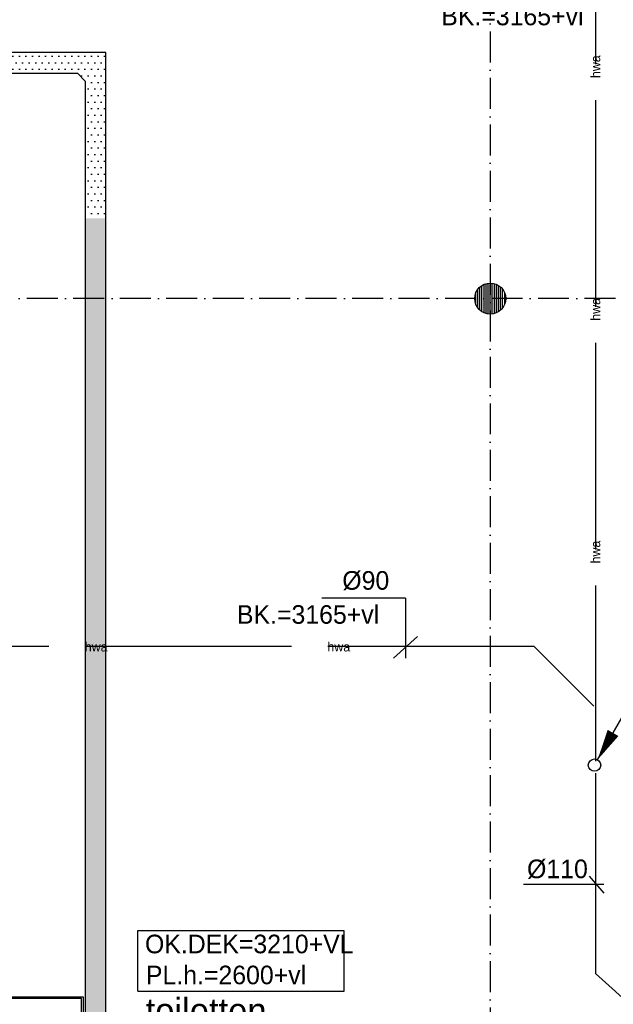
# Model space of a CAD drawing. Extents: x -41378 to 114803, y -24080 to 82188.
# Tile 120 of 137: x 76934 to 82683, y 62993 to 72527. Entities that reach past the tile are written whole.
import ezdxf
from ezdxf.enums import TextEntityAlignment as Align

# ---------------------------------------------------------------- set-up
doc = ezdxf.new("R2010")
doc.units = 0
doc.header["$LTSCALE"] = 50
doc.linetypes.add('2322122', pattern=[47, 40, -7])
doc.linetypes.add('DASHDOT', pattern=[9, 6, -1.5, 0, -1.5])
doc.layers.get('0').update_dxf_attribs({"linetype": 'CONTINUOUS'})
for name, color, linetype in [('AL$7----_STRAMIEN', 1, 'DASHDOT'), ('AL22----_BINNENWAND', 7, 'CONTINUOUS'), ('AL28----_KONSTRUKTIE', 3, 'CONTINUOUS'), ('ALXAA---_GEWBETON', 12, 'CONTINUOUS'), ('BOUW', 8, 'CONTINUOUS'), ('KABELGGOOT1', 8, 'CONTINUOUS'), ('WL521---', 4, 'CONTINUOUS'), ('WM$1----', 1, 'CONTINUOUS'), ('WM521---', 1, 'CONTINUOUS'), ('WM570---', 1, 'CONTINUOUS')]:
    doc.layers.add(name, color=color, linetype=linetype)
doc.layers.get('0').freeze()
doc.styles.add('BURO-018', font='BUROFONT.shx', dxfattribs={"height": 90})
doc.styles.add('BURO-025', font='BUROFONT.shx', dxfattribs={"height": 250})
pattern_1 = [(0, (0, 200000), (31.75, 63.5), [0, -63.5])]

# ---------------------------------------------------------------- blocks, each defined once
blk = doc.blocks.new('LDV3')
at = {"color": 0, "linetype": 'CONTINUOUS'}
for p, q in [((4.5, 7.794), (6.75, 11.691)), ((0.25, 0.433), (2.5, 4.33))]:
    blk.add_line(p, q, dxfattribs=at)
blk.add_lwpolyline([(0.25, 0.433, 0, 1, 0), (1.5, 2.598, 1, 1, 0)], format="xyseb", dxfattribs=at)
blk.add_circle((0, 0), 0.5, dxfattribs=at)
at = {"color": 0, "linetype": 'CONTINUOUS', "style": 'BURO-018'}
blk.add_attdef('LD_TEXT1', text='', height=1.8, dxfattribs=at).set_placement((3.5, 6.062), align=Align.MIDDLE)
blk = doc.blocks.new('2322122-2')
at = {"layer": 'WM521---', "color": 0, "style": 'BURO-018'}
for p in [(82509.7, 72072.3), (82509.7, 69722.3), (82509.7, 67372.3)]:
    blk.add_text('hwa', height=90, rotation=90, dxfattribs=at).set_placement(p, align=Align.MIDDLE)
for p in [(77674.2, 66456.6), (80024.2, 66456.6)]:
    blk.add_text('hwa', height=90, dxfattribs=at).set_placement(p, align=Align.MIDDLE)

msp = doc.modelspace()

# ---------------------------------------------------------------- hatches: boundary and pattern name
at = {"layer": 'KABELGGOOT1'}
h = msp.add_hatch(dxfattribs=at)
h.set_pattern_fill('DOTS', color=256, scale=40, style=0)
h.set_pattern_definition(pattern_1)
h.paths.add_polyline_path([(76555.1, 72208.5), (74101.2, 72208.5), (74101.2, 72008.5), (76555.1, 72008.5)])
h.paths.add_polyline_path([(77767.2, 72208.5), (76555.1, 72208.5), (76555.1, 72008.5), (77492.2, 72008.5), (77567.2, 71933.5), (77567.2, 70603), (77767.2, 70603)])
h = msp.add_hatch(dxfattribs=at)
h.set_pattern_fill('DOTS', color=256, scale=40, style=0)
h.set_pattern_definition(pattern_1)
h.paths.add_polyline_path([(77767.2, 68849), (77567.2, 68849), (77567.3, 62532.1), (77767.3, 62532.1)])
h.paths.add_polyline_path([(77767.3, 62532.1), (77567.3, 62532.1), (77567.3, 60812.8), (77767.3, 60812.8)])
h.paths.add_polyline_path([(77767.2, 70603), (77567.2, 70603), (77567.2, 68849), (77767.2, 68849)])

# ---------------------------------------------------------------- linework, layer by layer
at = {"layer": 'AL$7----_STRAMIEN', "color": 1}
for points in [[(81491, 80064.7), (81491, 43573)], [(112410.4, 69827.3), (70391, 69827.3)]]:
    msp.add_lwpolyline(points, dxfattribs=at)
at = {"layer": 'AL22----_BINNENWAND', "color": 8}
for p, q in [((71078.3, 63064.8), (77548.5, 63064.8)), ((77548.5, 63064.8), (77548.5, 60667.8))]:
    msp.add_line(p, q, dxfattribs=at)
at = {"layer": 'AL22----_BINNENWAND', "color": 8, "linetype": 'CONTINUOUS'}
for p, q in [((77533.5, 63049.8), (71093.3, 63049.8)), ((77533.5, 60667.8), (77533.5, 63049.8))]:
    msp.add_line(p, q, dxfattribs=at)
at = {"layer": 'AL28----_KONSTRUKTIE', "color": 8}
msp.add_circle((81491, 69827.3), 150, dxfattribs=at)
at = {"layer": 'ALXAA---_GEWBETON', "color": 8}
for p, q in [((81371, 69737.3), (81371, 69917.3)), ((81391, 69715.5), (81391, 69939.1)), ((81411, 69700.4), (81411, 69954.2)), ((81431, 69689.9), (81431, 69964.8)), ((81451, 69682.8), (81451, 69971.9)), ((81471, 69678.7), (81471, 69976)), ((81491, 69677.3), (81491, 69977.3)), ((81511, 69678.7), (81511, 69976)), ((81531, 69682.8), (81531, 69971.9)), ((81551, 69689.9), (81551, 69964.8)), ((81571, 69700.4), (81571, 69954.2)), ((81591, 69715.5), (81591, 69939.1)), ((81611, 69737.3), (81611, 69917.3)), ((81351, 69773.5), (81351, 69881.2)), ((81631, 69773.5), (81631, 69881.2))]:
    msp.add_line(p, q, dxfattribs=at)
at = {"layer": 'BOUW', "color": 1}
for p, q in [((78076.7, 63120.6), (78076.7, 63705.9)), ((78076.7, 63705.9), (80074.3, 63705.9)), ((80074.3, 63705.9), (80074.3, 63115.2)), ((78076.7, 63120.6), (80074.3, 63120.6))]:
    msp.add_line(p, q, dxfattribs=at)
at = {"layer": 'KABELGGOOT1'}
for p, q in [((77767.2, 72208.5, 2750), (74101.2, 72208.5, 2750)), ((77767.3, 55288.5, 2750), (77767.2, 72208.5, 2750)), ((74101.2, 72008.5, 2750), (77492.2, 72008.5, 2750)), ((77492.2, 72008.5, 2750), (77567.2, 71933.5, 2750)), ((77567.2, 71933.5, 2750), (77567.3, 55288.5, 2750))]:
    msp.add_line(p, q, dxfattribs=at)
at = {"layer": 'WL521---', "linetype": '2322122'}
for p, q in [((82509.7, 74098.1), (82509.7, 65346.6)), ((81917.3, 66456.6), (56981.2, 66456.6)), ((81917.3, 66456.6), (82494.7, 65879.1)), ((82509.7, 65229.9), (82509.7, 63291.8)), ((82509.7, 63291.8), (83035, 62814.5))]:
    msp.add_line(p, q, dxfattribs=at)
at = {"layer": 'WM$1----'}
for p, q in [((82448.8, 64232.9), (82590.2, 64068)), ((81812.1, 64155.2), (82590.1, 64155.2))]:
    msp.add_line(p, q, dxfattribs=at)
at = {"layer": 'WM570---'}
for p, q in [((80670.1, 66925.7), (79861.1, 66925.7)), ((80670.1, 66925.7), (80670.1, 66345.8)), ((80554.5, 66345.8), (80785.6, 66553.6))]:
    msp.add_line(p, q, dxfattribs=at)

# ---------------------------------------------------------------- block references
at = {"layer": 'WL521---', "color": 2}
ref = msp.add_blockref('LDV3', (82500.7, 65308.7), dxfattribs=dict(at, xscale=120, yscale=120, zscale=120))
ref.add_attrib('LD_TEXT1', 'hwa', dxfattribs={"layer": '0', "color": 1, "linetype": 'CONTINUOUS', "height": 144, "style": 'BURO-018'}).set_placement((82920.7, 66036.2), align=Align.MIDDLE)
at = {"layer": 'WM521---'}
msp.add_blockref('2322122-2', (0, 0), dxfattribs=at)

# ---------------------------------------------------------------- texts
at = {"layer": 'BOUW', "color": 1, "style": 'BURO-018'}
for s, p in [('OK.DEK=3210+VL', (78147.1, 63486.8)), ('PL.h.=2600+vl', (78155.9, 63186.8))]:
    msp.add_text(s, height=180, dxfattribs=at).set_placement(p)
at = {"layer": 'BOUW', "style": 'BURO-025'}
msp.add_text('toiletten', height=250, dxfattribs=at).set_placement((78153.8, 62803.6))
at = {"layer": 'WM$1----', "color": 1, "style": 'BURO-018'}
for s, p in [('%%C90', (80058.1, 67007.5)), ('%%C110', (81847.5, 64214.1))]:
    msp.add_text(s, height=180, dxfattribs=at).set_placement(p)
at = {"layer": 'WM570---', "color": 1, "style": 'BURO-018'}
for p in [(81016.4, 72473.3), (79037.5, 66677.7)]:
    msp.add_text('BK.=3165+vl', height=180, dxfattribs=at).set_placement(p)

doc.saveas('drawing.dxf')
